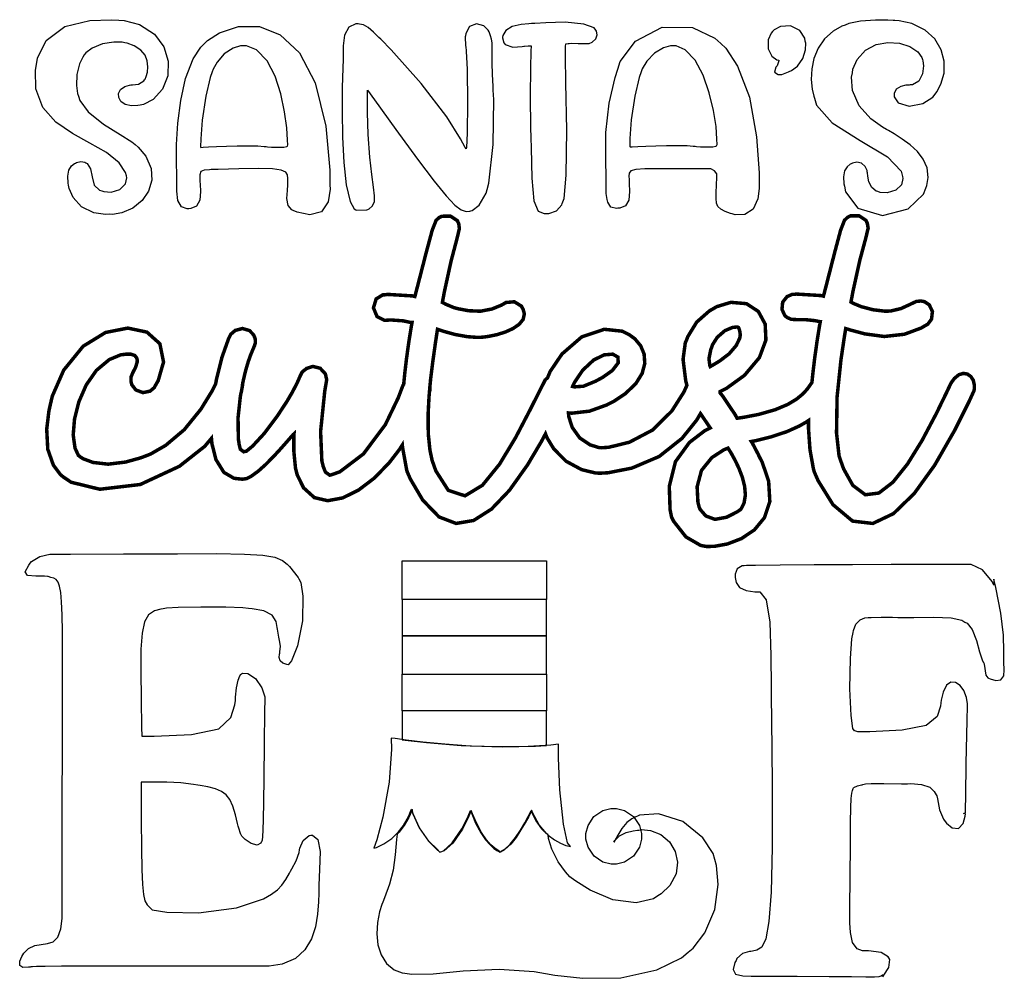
# Model space of a CAD drawing. Extents: x 2.34 to 5.28, y 0.3 to 5.14.
# Tile 1 of 2: x 2.34 to 5.28, y 0.3 to 3.17. Entities that reach past the tile are written whole.
import ezdxf

# ---------------------------------------------------------------- set-up
doc = ezdxf.new("R2010")
doc.units = 0
doc.layers.get('0').update_dxf_attribs({"linetype": 'CONTINUOUS'})

msp = doc.modelspace()

# ---------------------------------------------------------------- linework, layer by layer
at = {"color": 240}
for points in [[(2.69997, 2.9139), (2.69379, 2.91265), (2.67458, 2.91189), (2.65543, 2.91618), (2.64258, 2.92507), (2.63607, 2.93668), (2.63579, 2.94928), (2.64182, 2.96094), (2.65419, 2.96989), (2.66818, 2.97396), (2.6729, 2.97428), (2.67703, 2.97456), (2.69553, 2.97706), (2.71094, 2.98628), (2.71354, 2.9899), (2.71506, 2.99208), (2.71843, 2.9994), (2.72228, 3.01275), (2.72374, 3.02875), (2.72174, 3.04596), (2.71496, 3.06304), (2.70226, 3.07872), (2.6824, 3.09164), (2.66135, 3.09901), (2.65419, 3.10038), (2.64611, 3.10178), (2.62121, 3.10243), (2.58746, 3.09739), (2.55686, 3.08469), (2.53792, 3.0701), (2.53331, 3.06392), (2.52886, 3.05789), (2.5191, 3.03711), (2.51118, 3.00558), (2.50987, 2.97254), (2.51324, 2.94857), (2.51563, 2.94097), (2.51969, 2.92822), (2.54476, 2.89387), (2.59033, 2.85726), (2.641, 2.82628), (2.67518, 2.80474), (2.68544, 2.79617), (2.6945, 2.78868), (2.71767, 2.76112), (2.73372, 2.72499), (2.73574, 2.68967), (2.72575, 2.6569), (2.70594, 2.62853), (2.67839, 2.60639), (2.64513, 2.59224), (2.61746, 2.58757), (2.60835, 2.58783), (2.59674, 2.58735), (2.56158, 2.59261), (2.52513, 2.61003), (2.49972, 2.63797), (2.48807, 2.66499), (2.48643, 2.67432), (2.48529, 2.68099), (2.48394, 2.70133), (2.48708, 2.71978), (2.49507, 2.73221), (2.50401, 2.73921), (2.50726, 2.741), (2.50987, 2.74229), (2.52317, 2.74544), (2.53537, 2.74333), (2.53749, 2.74203), (2.54221, 2.73964), (2.55214, 2.72407), (2.55638, 2.69949), (2.5631, 2.67512), (2.57904, 2.65983), (2.58539, 2.65767), (2.59201, 2.65549), (2.61376, 2.65424), (2.63917, 2.66168), (2.65614, 2.67833), (2.66049, 2.69683), (2.6594, 2.70242), (2.6569, 2.71283), (2.63792, 2.74115), (2.59918, 2.77257), (2.55012, 2.80072), (2.49761, 2.82969), (2.44851, 2.86361), (2.40972, 2.90653), (2.38813, 2.96257), (2.38704, 3.01807), (2.39063, 3.03575), (2.39307, 3.05431), (2.41889, 3.10758), (2.47483, 3.14919), (2.55012, 3.16721), (2.61496, 3.16938), (2.63644, 3.16808), (2.65201, 3.16704), (2.69824, 3.15457), (2.74289, 3.12646), (2.77126, 3.08849), (2.78424, 3.04531), (2.78267, 3.00157), (2.76753, 2.96197), (2.73964, 2.93121), (2.71035, 2.91596), (2.69997, 2.9139)], [(3.74376, 3.13265), (3.74137, 3.13792), (3.72797, 3.15082), (3.70594, 3.15739), (3.68511, 3.14876), (3.67393, 3.12842), (3.6729, 3.12121), (3.67264, 3.11833), (3.67367, 3.09174), (3.67393, 3.08886), (3.67572, 3.07563), (3.67806, 3.021), (3.67953, 2.92225), (3.6785, 2.83051), (3.67654, 2.7876), (3.67503, 2.78369), (3.67264, 2.78711), (3.65869, 2.81299), (3.61729, 2.8789), (3.54096, 2.979), (3.45139, 3.07921), (3.41982, 3.11079), (3.4145, 3.1161), (3.39849, 3.13189), (3.38238, 3.14583), (3.36806, 3.15369), (3.35607, 3.15642), (3.35211, 3.15657), (3.34517, 3.15674), (3.32411, 3.14719), (3.31131, 3.12267), (3.30767, 3.09088), (3.30746, 3.06754), (3.30729, 3.05974), (3.30697, 3.05094), (3.3061, 3.02436), (3.30479, 2.96707), (3.30425, 2.89572), (3.30544, 2.81808), (3.30925, 2.74208), (3.31662, 2.6754), (3.3285, 2.62592), (3.3399, 2.60411), (3.34581, 2.6014), (3.34842, 2.6001), (3.3781, 2.60113), (3.38124, 2.60243), (3.38482, 2.60439), (3.39464, 2.61225), (3.40082, 2.62478), (3.40147, 2.64279), (3.39828, 2.66911), (3.39285, 2.7066), (3.38693, 2.75803), (3.38217, 2.82617), (3.38021, 2.89199), (3.38021, 2.9139), (3.38021, 2.91954), (3.37978, 2.93631), (3.37993, 2.95557), (3.38021, 2.95865), (3.40132, 2.92942), (3.46485, 2.84169), (3.53017, 2.75239), (3.57932, 2.68718), (3.61535, 2.64258), (3.64128, 2.6149), (3.66026, 2.60069), (3.67529, 2.59636), (3.68608, 2.59739), (3.68956, 2.59825), (3.69319, 2.59933), (3.71403, 2.61481), (3.73486, 2.65061), (3.73856, 2.66178), (3.74268, 2.68056), (3.75558, 2.7966), (3.75754, 2.93083), (3.75624, 2.95865), (3.75564, 2.97038), (3.75424, 3.00543), (3.75342, 3.04081), (3.75319, 3.06694), (3.7531, 3.08594), (3.75265, 3.09987), (3.75125, 3.11089), (3.74849, 3.12115), (3.74501, 3.12983), (3.74376, 3.13265)], [(3.87082, 3.15767), (3.86301, 3.15713), (3.83957, 3.15483), (3.81315, 3.14908), (3.79394, 3.13743), (3.78515, 3.1224), (3.7844, 3.11703), (3.78413, 3.1155), (3.78771, 3.10058), (3.78851, 3.09928), (3.79161, 3.09517), (3.81511, 3.08681), (3.84272, 3.08892), (3.84793, 3.08996), (3.84999, 3.09022), (3.86117, 3.09164), (3.86925, 3.09153), (3.86979, 3.09099), (3.86979, 3.09099), (3.86887, 3.07497), (3.86729, 3.02539), (3.86669, 2.93983), (3.86789, 2.84694), (3.86876, 2.81597), (3.86936, 2.78597), (3.87181, 2.69586), (3.87761, 2.62761), (3.8904, 2.597), (3.90853, 2.58996), (3.91461, 2.58996), (3.92219, 2.58996), (3.94515, 2.59842), (3.96121, 2.61572), (3.96251, 2.62011), (3.96847, 2.63525), (3.97407, 2.70464), (3.97613, 2.83903), (3.97374, 2.98068), (3.9719, 3.06028), (3.9719, 3.08681), (3.9719, 3.08936), (3.97331, 3.09685), (3.98079, 3.09825), (3.98335, 3.09825), (3.98931, 3.09879), (4.01064, 3.09831), (4.0331, 3.09776), (4.03961, 3.09825), (4.04286, 3.09847), (4.05251, 3.10243), (4.06288, 3.11182), (4.06754, 3.12435), (4.06543, 3.13514), (4.06353, 3.13786), (4.058, 3.14513), (4.02756, 3.15619), (3.97185, 3.16183), (3.91379, 3.16043), (3.88069, 3.15821), (3.87082, 3.15767)], [(4.59169, 3.13368), (4.58718, 3.12885), (4.57894, 3.10938), (4.57878, 3.08279), (4.58974, 3.06033), (4.60487, 3.04932), (4.6104, 3.04829), (4.61014, 3.0465), (4.60493, 3.03162), (4.60417, 3.03054), (4.60118, 3.02735), (4.59776, 3.01258), (4.60883, 3.00553), (4.61253, 3.00553), (4.61979, 3.00553), (4.63926, 3.01389), (4.64165, 3.01492), (4.64833, 3.01747), (4.66629, 3.0306), (4.6824, 3.05322), (4.69011, 3.07943), (4.69075, 3.09928), (4.68956, 3.10558), (4.68799, 3.11404), (4.67324, 3.13753), (4.64567, 3.15088), (4.61556, 3.14865), (4.59614, 3.13878), (4.59169, 3.13368)], [(4.95731, 3.16699), (4.95193, 3.16699), (4.93593, 3.16797), (4.89958, 3.16846), (4.85487, 3.16482), (4.8195, 3.15756), (4.80832, 3.15349), (4.79915, 3.15007), (4.77328, 3.13542), (4.74669, 3.11187), (4.7276, 3.08421), (4.71522, 3.05387), (4.70876, 3.02235), (4.70742, 2.99104), (4.71029, 2.96137), (4.71463, 2.94125), (4.71669, 2.93474), (4.72299, 2.91428), (4.77013, 2.86149), (4.85389, 2.80821), (4.9349, 2.75956), (4.97629, 2.7169), (4.98019, 2.70036), (4.98144, 2.69482), (4.97743, 2.67626), (4.96039, 2.65961), (4.93479, 2.65218), (4.91292, 2.65338), (4.90625, 2.65554), (4.90126, 2.65733), (4.88818, 2.66775), (4.87967, 2.68446), (4.87663, 2.70161), (4.87571, 2.71169), (4.875, 2.71496), (4.87429, 2.71907), (4.86893, 2.73085), (4.85801, 2.74061), (4.84364, 2.74349), (4.83083, 2.74078), (4.8271, 2.73888), (4.82368, 2.73714), (4.81446, 2.73008), (4.80647, 2.71767), (4.8036, 2.69922), (4.80512, 2.67887), (4.80626, 2.67219), (4.80925, 2.65457), (4.84694, 2.6065), (4.92031, 2.58399), (4.99756, 2.604), (5.0434, 2.64811), (5.05003, 2.66596), (5.05279, 2.67356), (5.05681, 2.69792), (5.05354, 2.72657), (5.04221, 2.75222), (5.02474, 2.77496), (5.00304, 2.79508), (4.97906, 2.81267), (4.95486, 2.8279), (4.93793, 2.83778), (4.93229, 2.84099), (4.92003, 2.84793), (4.88585, 2.8731), (4.85075, 2.91183), (4.83089, 2.95757), (4.8279, 2.99794), (4.83018, 3.01074), (4.83208, 3.02106), (4.845, 3.05051), (4.8699, 3.07818), (4.90153, 3.09489), (4.93642, 3.10167), (4.97114, 3.09956), (5.00217, 3.08963), (5.02615, 3.07286), (5.03787, 3.05647), (5.03961, 3.05035), (5.0409, 3.04622), (5.04254, 3.0319), (5.04047, 3.00726), (5.02886, 2.98519), (5.00971, 2.97478), (5.00315, 2.97428), (4.99989, 2.97407), (4.99018, 2.97342), (4.97483, 2.97017), (4.96164, 2.96143), (4.95546, 2.94857), (4.95518, 2.94413), (4.95486, 2.93842), (4.9675, 2.92046), (4.99983, 2.91092), (5.04058, 2.91878), (5.07096, 2.93832), (5.07813, 2.94721), (5.08333, 2.95372), (5.09532, 2.97635), (5.10433, 3.00971), (5.10471, 3.04497), (5.09581, 3.07981), (5.07715, 3.11176), (5.04824, 3.13857), (5.0084, 3.15776), (4.97017, 3.16624), (4.95731, 3.16699)], [(3.26768, 2.67535), (3.26818, 2.66288), (3.26258, 2.625), (3.24268, 2.59478), (3.2079, 2.58589), (3.16992, 2.59424), (3.15831, 2.59928), (3.15369, 2.60129), (3.14279, 2.61393), (3.13906, 2.63499), (3.14074, 2.65881), (3.14204, 2.67594), (3.14165, 2.68158), (3.1415, 2.68494), (3.14165, 2.6951), (3.14085, 2.70583), (3.13553, 2.71403), (3.12196, 2.71978), (3.09657, 2.72325), (3.05567, 2.72456), (2.9955, 2.72385), (2.93321, 2.72194), (2.91249, 2.72119), (2.90728, 2.72108), (2.89171, 2.72011), (2.88172, 2.71604), (2.87879, 2.70568), (2.87901, 2.69075), (2.87918, 2.68576), (2.8795, 2.67828), (2.88053, 2.65565), (2.87847, 2.62993), (2.86843, 2.61182), (2.85151, 2.60465), (2.84581, 2.60449), (2.84056, 2.60379), (2.82383, 2.60965), (2.81326, 2.6289), (2.81006, 2.65653), (2.81022, 2.67925), (2.81044, 2.68679), (2.81044, 2.69119), (2.80974, 2.70432), (2.80892, 2.74289), (2.80946, 2.79682), (2.81315, 2.8604), (2.82156, 2.92796), (2.83632, 2.99371), (2.85915, 3.05203), (2.88178, 3.08772), (2.89165, 3.09722), (2.90175, 3.10693), (2.93799, 3.13004), (2.99474, 3.14908), (3.05686, 3.14908), (3.11908, 3.12457), (3.17643, 3.07032), (3.22368, 2.98096), (3.25581, 2.85107), (3.26768, 2.71929), (3.26768, 2.67535)], [(4.55106, 2.67535), (4.55138, 2.66499), (4.54758, 2.63357), (4.53358, 2.60281), (4.50825, 2.58675), (4.4796, 2.58637), (4.47081, 2.58886), (4.4656, 2.5905), (4.45031, 2.59592), (4.43642, 2.60286), (4.42796, 2.61089), (4.42367, 2.6211), (4.42247, 2.63456), (4.42307, 2.65235), (4.42432, 2.67567), (4.42503, 2.69814), (4.42503, 2.70557), (4.42503, 2.7085), (4.41754, 2.71718), (4.40668, 2.72325), (4.4031, 2.72325), (4.3814, 2.72336), (4.3164, 2.72374), (4.25325, 2.72401), (4.20996, 2.72353), (4.18278, 2.72157), (4.16808, 2.71767), (4.16228, 2.7111), (4.16162, 2.70139), (4.16238, 2.69125), (4.16249, 2.68782), (4.16282, 2.6799), (4.16374, 2.65597), (4.16146, 2.63032), (4.15132, 2.6129), (4.13476, 2.6059), (4.12918, 2.60558), (4.12446, 2.60508), (4.10807, 2.60921), (4.09896, 2.62381), (4.09793, 2.62847), (4.09685, 2.63238), (4.09424, 2.64974), (4.09375, 2.66976), (4.09375, 2.67638), (4.09375, 2.69542), (4.0925, 2.75239), (4.09347, 2.83203), (4.1034, 2.92003), (4.12104, 2.99647), (4.12918, 3.02115), (4.13633, 3.044), (4.18143, 3.10504), (4.26129, 3.14725), (4.35194, 3.14572), (4.41928, 3.11436), (4.43647, 3.09825), (4.45139, 3.08393), (4.48643, 3.03076), (4.52225, 2.93761), (4.54383, 2.81907), (4.55106, 2.71132), (4.55106, 2.67535)], [(3.00836, 3.09099), (3.00082, 3.09099), (2.97831, 3.08436), (2.95182, 3.06689), (2.93039, 3.04221), (2.9184, 3.02132), (2.91564, 3.01389), (2.90956, 2.99615), (2.89665, 2.94092), (2.88569, 2.86925), (2.88135, 2.81338), (2.88124, 2.78971), (2.88226, 2.78788), (2.88226, 2.78788), (2.88829, 2.78831), (2.90479, 2.78922), (2.92904, 2.79047), (2.95856, 2.79167), (2.99072, 2.79249), (3.02289, 2.79269), (3.05251, 2.79194), (3.07096, 2.79075), (3.0771, 2.78993), (3.081, 2.78944), (3.09299, 2.78868), (3.11236, 2.78814), (3.12993, 2.78879), (3.13878, 2.78993), (3.14063, 2.79096), (3.14176, 2.79525), (3.14128, 2.80925), (3.13883, 2.84581), (3.13232, 2.89415), (3.12093, 2.94803), (3.10374, 3.00103), (3.07981, 3.04676), (3.04829, 3.07889), (3.01833, 3.09099), (3.00836, 3.09099)], [(4.29372, 3.09099), (4.28662, 3.09099), (4.2654, 3.08539), (4.2385, 3.06967), (4.2155, 3.04531), (4.20193, 3.02219), (4.19894, 3.01389), (4.19271, 2.99621), (4.17953, 2.94108), (4.16862, 2.86974), (4.1645, 2.81424), (4.16456, 2.79075), (4.16564, 2.7889), (4.16564, 2.7889), (4.17171, 2.78933), (4.18826, 2.79025), (4.21268, 2.7915), (4.24229, 2.79269), (4.27453, 2.79357), (4.30669, 2.79378), (4.33615, 2.79303), (4.35439, 2.79178), (4.3604, 2.79096), (4.36431, 2.79047), (4.37631, 2.78971), (4.39567, 2.78917), (4.41325, 2.78982), (4.4221, 2.79096), (4.42393, 2.79199), (4.42557, 2.7966), (4.42535, 2.81233), (4.42247, 2.84972), (4.41488, 2.89806), (4.40218, 2.95128), (4.38406, 3.00325), (4.36019, 3.04796), (4.33018, 3.07921), (4.30285, 3.09099), (4.29372, 3.09099)], [(3.39899, 0.693033), (3.40668, 0.695367), (3.42887, 0.705567), (3.4534, 0.722276), (3.47299, 0.741428), (3.48801, 0.761176), (3.49892, 0.779676), (3.50612, 0.795193), (3.51019, 0.805826), (3.51144, 0.809733), (3.51144, 0.809733), (3.51535, 0.795356), (3.53444, 0.754124), (3.56278, 0.714031), (3.58675, 0.689779), (3.5969, 0.681586), (3.5969, 0.681586), (3.60704, 0.685058), (3.63314, 0.708604), (3.66222, 0.750651), (3.68153, 0.789117), (3.68853, 0.805556), (3.68853, 0.805556), (3.69185, 0.796061), (3.70361, 0.768067), (3.71886, 0.739204), (3.73351, 0.717719), (3.74685, 0.702582), (3.75825, 0.692546), (3.76704, 0.686469), (3.77251, 0.683214), (3.77403, 0.681694), (3.77399, 0.681586), (3.77826, 0.682563), (3.79031, 0.689615), (3.80692, 0.704969), (3.82303, 0.724989), (3.83789, 0.747125), (3.85069, 0.768826), (3.86079, 0.787543), (3.8674, 0.800618), (3.86979, 0.805556), (3.86979, 0.805556), (3.8724, 0.797743), (3.88346, 0.775174), (3.90076, 0.75076), (3.92003, 0.731717), (3.93956, 0.717557), (3.95774, 0.707682), (3.97287, 0.701551), (3.98335, 0.698622), (3.98731, 0.697917), (3.98753, 0.698242), (3.9784, 0.709472), (3.96642, 0.764703), (3.95562, 0.867296), (3.95161, 0.961697), (3.95107, 0.993056), (3.95107, 1.00347), (3.92854, 1.00114), (3.86079, 0.997125), (3.77186, 0.995876), (3.68756, 0.998426), (3.61122, 1.00353), (3.54606, 1.00971), (3.4955, 1.01584), (3.46268, 1.02045), (3.45107, 1.02224), (3.45107, 1.02224), (3.45176, 0.989367), (3.44467, 0.890408), (3.42654, 0.786187), (3.40767, 0.717665), (3.39899, 0.693033), (3.39899, 0.693033)], [(4.11664, 0.811794), (4.12472, 0.811794), (4.14899, 0.805231), (4.17546, 0.787326), (4.19336, 0.760851), (4.19997, 0.7366), (4.19997, 0.728461), (4.19997, 0.720378), (4.19336, 0.696126), (4.17546, 0.66965), (4.14899, 0.651747), (4.12472, 0.645128), (4.11664, 0.645128), (4.10851, 0.645128), (4.08425, 0.651747), (4.05778, 0.66965), (4.03988, 0.696126), (4.03331, 0.720378), (4.03331, 0.728461), (4.03331, 0.7366), (4.03971, 0.760851), (4.0574, 0.787326), (4.08382, 0.805231), (4.1084, 0.811794), (4.11664, 0.811794)]]:
    msp.add_lwpolyline(points, close=True, dxfattribs=at)
at = {"color": 95, "const_width": 0.010417}
for points in [[(5.12294, 2.07844), (5.11285, 2.05692), (5.0816, 1.99268), (5.03874, 1.91178), (4.99517, 1.84136), (4.95176, 1.78706), (4.9095, 1.75456), (4.86914, 1.74946), (4.83165, 1.77746), (4.80414, 1.82667), (4.7979, 1.84407), (4.79053, 1.86529), (4.78288, 1.93375), (4.78461, 2.04243), (4.79611, 2.15246), (4.80653, 2.22282), (4.81044, 2.24621), (4.8246, 2.24181), (4.86778, 2.23025), (4.92562, 2.2225), (4.986, 2.22922), (5.03597, 2.24778), (5.05106, 2.25663), (5.05599, 2.25944), (5.06711, 2.27458), (5.06967, 2.2971), (5.06028, 2.31711), (5.04579, 2.32676), (5.04064, 2.32742), (5.03614, 2.32872), (5.02111, 2.32715), (5.0019, 2.31799), (4.97629, 2.30626), (4.94726, 2.2991), (4.9375, 2.29829), (4.926, 2.29829), (4.8915, 2.30251), (4.85639, 2.31185), (4.83393, 2.32118), (4.82607, 2.32536), (4.82607, 2.32536), (4.83192, 2.35672), (4.85254, 2.45025), (4.87017, 2.51585), (4.87744, 2.54611), (4.87506, 2.56082), (4.87294, 2.56494), (4.87082, 2.56967), (4.85026, 2.58333), (4.82443, 2.58296), (4.81976, 2.58057), (4.81603, 2.57883), (4.80669, 2.56982), (4.79503, 2.53993), (4.77669, 2.47103), (4.75211, 2.375), (4.74376, 2.34304), (4.73594, 2.34489), (4.66222, 2.34933), (4.65522, 2.34825), (4.65012, 2.34825), (4.63493, 2.34169), (4.62185, 2.32508), (4.61974, 2.30344), (4.62793, 2.28581), (4.63226, 2.28157), (4.63564, 2.27903), (4.64779, 2.27376), (4.66444, 2.27289), (4.68864, 2.273), (4.71761, 2.26997), (4.72711, 2.26807), (4.72786, 2.26785), (4.73275, 2.26704), (4.73438, 2.26704), (4.73178, 2.25256), (4.72472, 2.20882), (4.71756, 2.15756), (4.71251, 2.11546), (4.71007, 2.09244), (4.70936, 2.08475), (4.70774, 2.0829), (4.70356, 2.07676), (4.69521, 2.06511), (4.68235, 2.05089), (4.66325, 2.03515), (4.63607, 2.01899), (4.5989, 2.00347), (4.54997, 1.98958), (4.50319, 1.98058), (4.48753, 1.97846), (4.48529, 1.97846), (4.47874, 1.99056), (4.4605, 2.01731), (4.44249, 2.04438), (4.43435, 2.05431), (4.43435, 2.05761), (4.45378, 2.06749), (4.50754, 2.10633), (4.55219, 2.15935), (4.57172, 2.21203), (4.5695, 2.2596), (4.54904, 2.29736), (4.51372, 2.32058), (4.46707, 2.3246), (4.42481, 2.31174), (4.41249, 2.30453), (4.4031, 2.29932), (4.36481, 2.26563), (4.338, 2.222), (4.33436, 2.21181), (4.33068, 2.204), (4.32394, 2.15429), (4.33176, 2.09099), (4.33539, 2.07639), (4.32628, 2.05626), (4.29025, 1.99968), (4.23292, 1.94299), (4.16325, 1.90636), (4.10194, 1.89139), (4.08128, 1.88992), (4.07238, 1.89051), (4.04611, 1.89849), (4.01519, 1.919), (3.99229, 1.95107), (3.9821, 1.98318), (3.98122, 1.99408), (3.99214, 1.99333), (4.04411, 1.99935), (4.09554, 2.01785), (4.10622, 2.02328), (4.11806, 2.0294), (4.15153, 2.05181), (4.18289, 2.08192), (4.20171, 2.11242), (4.20947, 2.14214), (4.20747, 2.17003), (4.19715, 2.19482), (4.17996, 2.21539), (4.16336, 2.22765), (4.15728, 2.23058), (4.14225, 2.23828), (4.08832, 2.24403), (4.02083, 2.22119), (3.96186, 2.17019), (3.92665, 2.11822), (3.91872, 2.09928), (3.91174, 2.09272), (3.89779, 2.06538), (3.86501, 2.00054), (3.82324, 1.92051), (3.77522, 1.84099), (3.72379, 1.77767), (3.67176, 1.74631), (3.6219, 1.76253), (3.58458, 1.82086), (3.5771, 1.84201), (3.57362, 1.85172), (3.56706, 1.88206), (3.56196, 1.93164), (3.56153, 1.99056), (3.56418, 2.04172), (3.56565, 2.05871), (3.56565, 2.05951), (3.56668, 2.06125), (3.56668, 2.06179), (3.5664, 2.06831), (3.56922, 2.0975), (3.57617, 2.15256), (3.58404, 2.20785), (3.58849, 2.23736), (3.58957, 2.24408), (3.59494, 2.24229), (3.61117, 2.23703), (3.6416, 2.22862), (3.67833, 2.222), (3.70865, 2.21978), (3.71875, 2.22017), (3.72461, 2.22049), (3.74219, 2.22276), (3.76736, 2.22803), (3.79237, 2.23583), (3.81506, 2.2461), (3.8335, 2.25863), (3.8456, 2.27339), (3.84933, 2.2901), (3.84526, 2.30469), (3.84272, 2.30871), (3.84033, 2.31342), (3.81922, 2.32628), (3.794, 2.32406), (3.78961, 2.32118), (3.78082, 2.31629), (3.75271, 2.30474), (3.7181, 2.29801), (3.68246, 2.29953), (3.6525, 2.30518), (3.64268, 2.30761), (3.63693, 2.30946), (3.61481, 2.31874), (3.60417, 2.32433), (3.60417, 2.32433), (3.60992, 2.35531), (3.6301, 2.4476), (3.64751, 2.51361), (3.655, 2.54492), (3.6531, 2.55974), (3.65104, 2.56392), (3.64893, 2.56862), (3.62836, 2.58225), (3.6026, 2.58188), (3.59793, 2.57954), (3.5944, 2.57796), (3.58544, 2.56982), (3.57394, 2.54085), (3.55539, 2.4719), (3.53033, 2.37446), (3.52186, 2.34201), (3.51406, 2.34386), (3.44032, 2.34831), (3.43332, 2.34722), (3.42649, 2.34722), (3.40614, 2.3349), (3.398, 2.30806), (3.40886, 2.28179), (3.43126, 2.27078), (3.43853, 2.27115), (3.44894, 2.27197), (3.48693, 2.26926), (3.50689, 2.26492), (3.51357, 2.26492), (3.51096, 2.25049), (3.5039, 2.20688), (3.49675, 2.15549), (3.49169, 2.11247), (3.48921, 2.08778), (3.48856, 2.07954), (3.48617, 2.07617), (3.47206, 2.03901), (3.43354, 1.95899), (3.36811, 1.87153), (3.29736, 1.81793), (3.27083, 1.80871), (3.26736, 1.808), (3.2545, 1.81706), (3.24761, 1.83447), (3.24685, 1.83783), (3.24371, 1.85064), (3.23996, 1.93864), (3.25233, 2.05897), (3.25726, 2.08783), (3.25825, 2.09332), (3.25407, 2.111), (3.23876, 2.12744), (3.21685, 2.13297), (3.19824, 2.12717), (3.19374, 2.12326), (3.19103, 2.12164), (3.18408, 2.11501), (3.17839, 2.10335), (3.16911, 2.08214), (3.15435, 2.05419), (3.14899, 2.04514), (3.13992, 2.02957), (3.11019, 1.98426), (3.07096, 1.93213), (3.03657, 1.89486), (3.01818, 1.87978), (3.01247, 1.87847), (3.00993, 1.87788), (2.99983, 1.88564), (2.99604, 1.90142), (2.99582, 1.90451), (2.99397, 1.91601), (2.99306, 1.97954), (2.99994, 2.04308), (3.00206, 2.05453), (3.00282, 2.05638), (3.00646, 2.07667), (3.00624, 2.07844), (3.00814, 2.08822), (3.01486, 2.11729), (3.02333, 2.14665), (3.03108, 2.16829), (3.0376, 2.18397), (3.04243, 2.19547), (3.04503, 2.20449), (3.04497, 2.21283), (3.04269, 2.22), (3.04167, 2.22222), (3.03965, 2.22738), (3.02718, 2.24029), (3.00635, 2.24631), (2.98497, 2.24083), (2.97136, 2.22922), (2.96875, 2.22428), (2.96431, 2.21468), (2.94467, 2.1595), (2.92865, 2.09489), (2.92606, 2.08057), (2.91629, 2.06104), (2.88183, 2.00499), (2.83214, 1.94385), (2.77675, 1.89719), (2.73156, 1.87115), (2.7156, 1.8649), (2.70117, 1.85954), (2.65657, 1.84717), (2.60454, 1.84088), (2.55931, 1.84603), (2.52951, 1.85726), (2.52083, 1.86285), (2.5154, 1.86751), (2.50553, 1.88883), (2.50006, 1.92833), (2.50407, 1.97624), (2.51719, 2.02772), (2.53907, 2.07775), (2.56944, 2.12125), (2.60792, 2.15343), (2.64231, 2.16775), (2.65419, 2.16911), (2.65881, 2.16976), (2.67307, 2.1696), (2.68425, 2.16558), (2.68978, 2.15869), (2.69146, 2.15246), (2.69168, 2.15033), (2.69119, 2.14518), (2.68653, 2.12999), (2.67887, 2.11546), (2.67318, 2.10172), (2.67285, 2.08794), (2.67393, 2.08365), (2.67551, 2.0779), (2.68761, 2.06261), (2.70856, 2.05479), (2.72987, 2.05908), (2.74268, 2.06976), (2.74479, 2.07433), (2.75429, 2.0905), (2.77029, 2.14626), (2.75922, 2.2009), (2.72054, 2.23557), (2.66336, 2.24761), (2.59679, 2.23449), (2.52989, 2.19342), (2.47168, 2.12185), (2.43756, 2.04417), (2.43126, 2.01704), (2.42736, 1.99935), (2.42085, 1.94515), (2.42404, 1.88553), (2.44075, 1.83806), (2.46192, 1.80963), (2.47081, 1.8024), (2.49365, 1.78694), (2.57954, 1.7659), (2.70074, 1.78017), (2.81765, 1.83453), (2.89328, 1.8941), (2.91351, 1.91808), (2.91493, 1.90207), (2.92692, 1.85471), (2.95074, 1.81625), (2.98118, 1.79856), (3.00651, 1.7959), (3.0146, 1.79719), (3.01915, 1.79801), (3.03222, 1.80458), (3.053, 1.81956), (3.07547, 1.83968), (3.09804, 1.86247), (3.11931, 1.88553), (3.13775, 1.90636), (3.15196, 1.92258), (3.15815, 1.92953), (3.16043, 1.93158), (3.15989, 1.92535), (3.16, 1.87847), (3.16482, 1.82954), (3.16667, 1.82221), (3.17008, 1.80871), (3.18892, 1.77029), (3.22125, 1.74094), (3.26112, 1.73167), (3.30599, 1.73996), (3.35325, 1.76329), (3.40044, 1.7991), (3.44499, 1.84494), (3.47547, 1.88439), (3.48438, 1.89828), (3.48514, 1.89046), (3.4974, 1.82351), (3.49897, 1.81803), (3.50857, 1.79611), (3.54531, 1.73367), (3.59418, 1.68317), (3.64507, 1.66374), (3.69749, 1.67253), (3.75097, 1.70654), (3.80496, 1.76303), (3.85894, 1.83897), (3.89996, 1.90799), (3.91249, 1.93158), (3.9171, 1.91971), (3.93744, 1.88644), (3.9739, 1.84972), (4.02056, 1.82454), (4.06207, 1.81446), (4.07607, 1.81392), (4.09988, 1.81521), (4.17096, 1.82915), (4.25261, 1.86393), (4.32096, 1.91818), (4.36453, 1.97228), (4.37603, 1.99203), (4.37782, 1.98942), (4.40207, 1.95378), (4.40522, 1.94933), (4.38851, 1.94065), (4.34289, 1.90576), (4.30126, 1.84842), (4.28271, 1.77485), (4.2851, 1.70514), (4.28961, 1.68261), (4.29585, 1.67014), (4.33251, 1.62343), (4.37651, 1.59804), (4.38644, 1.59619), (4.39393, 1.59478), (4.41737, 1.59521), (4.45654, 1.60232), (4.49826, 1.61833), (4.53711, 1.64426), (4.56733, 1.68093), (4.58344, 1.72939), (4.57986, 1.79036), (4.56033, 1.84744), (4.55106, 1.8649), (4.54975, 1.86833), (4.53071, 1.90479), (4.5281, 1.90869), (4.54297, 1.91151), (4.58713, 1.92242), (4.63422, 1.93799), (4.6709, 1.95458), (4.69222, 1.96664), (4.69894, 1.97119), (4.69894, 1.94949), (4.7035, 1.88433), (4.71382, 1.82667), (4.71669, 1.817), (4.72781, 1.79156), (4.77229, 1.71989), (4.83089, 1.67068), (4.8915, 1.66368), (4.95324, 1.69308), (5.01525, 1.75315), (5.07656, 1.83811), (5.13633, 1.94228), (5.18018, 2.03006), (5.19374, 2.05974), (5.19472, 2.06386), (5.19526, 2.07682), (5.19189, 2.09153), (5.18457, 2.10292), (5.17432, 2.11014), (5.16206, 2.11219), (5.14876, 2.10824), (5.13542, 2.09728), (5.12543, 2.08344), (5.12294, 2.07844)], [(4.4094, 2.18994), (4.41206, 2.19797), (4.42617, 2.22006), (4.44906, 2.23996), (4.47222, 2.24972), (4.48589, 2.25092), (4.48958, 2.24929), (4.49007, 2.24881), (4.49333, 2.23969), (4.49501, 2.22749), (4.49479, 2.22538), (4.49349, 2.21772), (4.48313, 2.19581), (4.46169, 2.17079), (4.4344, 2.14996), (4.41265, 2.13672), (4.40522, 2.13265), (4.40392, 2.13607), (4.40142, 2.15625), (4.40679, 2.18321), (4.4094, 2.18994)], [(4.07189, 2.09407), (4.0625, 2.08886), (4.02615, 2.07389), (3.99869, 2.07194), (3.99376, 2.07324), (3.99978, 2.0861), (4.02387, 2.12175), (4.05675, 2.1524), (4.08811, 2.16758), (4.11367, 2.16965), (4.12907, 2.16097), (4.1301, 2.14387), (4.11247, 2.12082), (4.08257, 2.09967), (4.07189, 2.09407)], [(4.49479, 1.70454), (4.48514, 1.69797), (4.45361, 1.68212), (4.41928, 1.67589), (4.39193, 1.68608), (4.37528, 1.70546), (4.37185, 1.71283), (4.36838, 1.72749), (4.366, 1.77333), (4.37912, 1.82237), (4.41021, 1.86068), (4.44558, 1.88363), (4.45833, 1.88889), (4.46089, 1.88504), (4.46821, 1.8731), (4.47965, 1.85232), (4.49115, 1.82813), (4.50114, 1.80181), (4.50803, 1.7749), (4.51031, 1.74875), (4.5064, 1.72483), (4.49858, 1.70882), (4.49479, 1.70454)]]:
    msp.add_lwpolyline(points, close=True, dxfattribs=at)
at = {"color": 95}
for points in [[(5.12294, 2.07844), (5.11285, 2.05692), (5.0816, 1.99268), (5.03874, 1.91178), (4.99517, 1.84136), (4.95176, 1.78706), (4.9095, 1.75456), (4.86914, 1.74946), (4.83165, 1.77746), (4.80414, 1.82667), (4.7979, 1.84407), (4.79053, 1.86529), (4.78288, 1.93375), (4.78461, 2.04243), (4.79611, 2.15246), (4.80653, 2.22282), (4.81044, 2.24621), (4.8246, 2.24181), (4.86778, 2.23025), (4.92562, 2.2225), (4.986, 2.22922), (5.03597, 2.24778), (5.05106, 2.25663), (5.05599, 2.25944), (5.06711, 2.27458), (5.06967, 2.2971), (5.06028, 2.31711), (5.04579, 2.32676), (5.04064, 2.32742), (5.03614, 2.32872), (5.02111, 2.32715), (5.0019, 2.31799), (4.97629, 2.30626), (4.94726, 2.2991), (4.9375, 2.29829), (4.926, 2.29829), (4.8915, 2.30251), (4.85639, 2.31185), (4.83393, 2.32118), (4.82607, 2.32536), (4.82607, 2.32536), (4.83192, 2.35672), (4.85254, 2.45025), (4.87017, 2.51585), (4.87744, 2.54611), (4.87506, 2.56082), (4.87294, 2.56494), (4.87082, 2.56967), (4.85026, 2.58333), (4.82443, 2.58296), (4.81976, 2.58057), (4.81603, 2.57883), (4.80669, 2.56982), (4.79503, 2.53993), (4.77669, 2.47103), (4.75211, 2.375), (4.74376, 2.34304), (4.73594, 2.34489), (4.66222, 2.34933), (4.65522, 2.34825), (4.65012, 2.34825), (4.63493, 2.34169), (4.62185, 2.32508), (4.61974, 2.30344), (4.62793, 2.28581), (4.63226, 2.28157), (4.63564, 2.27903), (4.64779, 2.27376), (4.66444, 2.27289), (4.68864, 2.273), (4.71761, 2.26997), (4.72711, 2.26807), (4.72786, 2.26785), (4.73275, 2.26704), (4.73438, 2.26704), (4.73178, 2.25256), (4.72472, 2.20882), (4.71756, 2.15756), (4.71251, 2.11546), (4.71007, 2.09244), (4.70936, 2.08475), (4.70774, 2.0829), (4.70356, 2.07676), (4.69521, 2.06511), (4.68235, 2.05089), (4.66325, 2.03515), (4.63607, 2.01899), (4.5989, 2.00347), (4.54997, 1.98958), (4.50319, 1.98058), (4.48753, 1.97846), (4.48529, 1.97846), (4.47874, 1.99056), (4.4605, 2.01731), (4.44249, 2.04438), (4.43435, 2.05431), (4.43435, 2.05761), (4.45378, 2.06749), (4.50754, 2.10633), (4.55219, 2.15935), (4.57172, 2.21203), (4.5695, 2.2596), (4.54904, 2.29736), (4.51372, 2.32058), (4.46707, 2.3246), (4.42481, 2.31174), (4.41249, 2.30453), (4.4031, 2.29932), (4.36481, 2.26563), (4.338, 2.222), (4.33436, 2.21181), (4.33068, 2.204), (4.32394, 2.15429), (4.33176, 2.09099), (4.33539, 2.07639), (4.32628, 2.05626), (4.29025, 1.99968), (4.23292, 1.94299), (4.16325, 1.90636), (4.10194, 1.89139), (4.08128, 1.88992), (4.07238, 1.89051), (4.04611, 1.89849), (4.01519, 1.919), (3.99229, 1.95107), (3.9821, 1.98318), (3.98122, 1.99408), (3.99214, 1.99333), (4.04411, 1.99935), (4.09554, 2.01785), (4.10622, 2.02328), (4.11806, 2.0294), (4.15153, 2.05181), (4.18289, 2.08192), (4.20171, 2.11242), (4.20947, 2.14214), (4.20747, 2.17003), (4.19715, 2.19482), (4.17996, 2.21539), (4.16336, 2.22765), (4.15728, 2.23058), (4.14225, 2.23828), (4.08832, 2.24403), (4.02083, 2.22119), (3.96186, 2.17019), (3.92665, 2.11822), (3.91872, 2.09928), (3.91174, 2.09272), (3.89779, 2.06538), (3.86501, 2.00054), (3.82324, 1.92051), (3.77522, 1.84099), (3.72379, 1.77767), (3.67176, 1.74631), (3.6219, 1.76253), (3.58458, 1.82086), (3.5771, 1.84201), (3.57362, 1.85172), (3.56706, 1.88206), (3.56196, 1.93164), (3.56153, 1.99056), (3.56418, 2.04172), (3.56565, 2.05871), (3.56565, 2.05951), (3.56668, 2.06125), (3.56668, 2.06179), (3.5664, 2.06831), (3.56922, 2.0975), (3.57617, 2.15256), (3.58404, 2.20785), (3.58849, 2.23736), (3.58957, 2.24408), (3.59494, 2.24229), (3.61117, 2.23703), (3.6416, 2.22862), (3.67833, 2.222), (3.70865, 2.21978), (3.71875, 2.22017), (3.72461, 2.22049), (3.74219, 2.22276), (3.76736, 2.22803), (3.79237, 2.23583), (3.81506, 2.2461), (3.8335, 2.25863), (3.8456, 2.27339), (3.84933, 2.2901), (3.84526, 2.30469), (3.84272, 2.30871), (3.84033, 2.31342), (3.81922, 2.32628), (3.794, 2.32406), (3.78961, 2.32118), (3.78082, 2.31629), (3.75271, 2.30474), (3.7181, 2.29801), (3.68246, 2.29953), (3.6525, 2.30518), (3.64268, 2.30761), (3.63693, 2.30946), (3.61481, 2.31874), (3.60417, 2.32433), (3.60417, 2.32433), (3.60992, 2.35531), (3.6301, 2.4476), (3.64751, 2.51361), (3.655, 2.54492), (3.6531, 2.55974), (3.65104, 2.56392), (3.64893, 2.56862), (3.62836, 2.58225), (3.6026, 2.58188), (3.59793, 2.57954), (3.5944, 2.57796), (3.58544, 2.56982), (3.57394, 2.54085), (3.55539, 2.4719), (3.53033, 2.37446), (3.52186, 2.34201), (3.51406, 2.34386), (3.44032, 2.34831), (3.43332, 2.34722), (3.42649, 2.34722), (3.40614, 2.3349), (3.398, 2.30806), (3.40886, 2.28179), (3.43126, 2.27078), (3.43853, 2.27115), (3.44894, 2.27197), (3.48693, 2.26926), (3.50689, 2.26492), (3.51357, 2.26492), (3.51096, 2.25049), (3.5039, 2.20688), (3.49675, 2.15549), (3.49169, 2.11247), (3.48921, 2.08778), (3.48856, 2.07954), (3.48617, 2.07617), (3.47206, 2.03901), (3.43354, 1.95899), (3.36811, 1.87153), (3.29736, 1.81793), (3.27083, 1.80871), (3.26736, 1.808), (3.2545, 1.81706), (3.24761, 1.83447), (3.24685, 1.83783), (3.24371, 1.85064), (3.23996, 1.93864), (3.25233, 2.05897), (3.25726, 2.08783), (3.25825, 2.09332), (3.25407, 2.111), (3.23876, 2.12744), (3.21685, 2.13297), (3.19824, 2.12717), (3.19374, 2.12326), (3.19103, 2.12164), (3.18408, 2.11501), (3.17839, 2.10335), (3.16911, 2.08214), (3.15435, 2.05419), (3.14899, 2.04514), (3.13992, 2.02957), (3.11019, 1.98426), (3.07096, 1.93213), (3.03657, 1.89486), (3.01818, 1.87978), (3.01247, 1.87847), (3.00993, 1.87788), (2.99983, 1.88564), (2.99604, 1.90142), (2.99582, 1.90451), (2.99397, 1.91601), (2.99306, 1.97954), (2.99994, 2.04308), (3.00206, 2.05453), (3.00282, 2.05638), (3.00646, 2.07667), (3.00624, 2.07844), (3.00814, 2.08822), (3.01486, 2.11729), (3.02333, 2.14665), (3.03108, 2.16829), (3.0376, 2.18397), (3.04243, 2.19547), (3.04503, 2.20449), (3.04497, 2.21283), (3.04269, 2.22), (3.04167, 2.22222), (3.03965, 2.22738), (3.02718, 2.24029), (3.00635, 2.24631), (2.98497, 2.24083), (2.97136, 2.22922), (2.96875, 2.22428), (2.96431, 2.21468), (2.94467, 2.1595), (2.92865, 2.09489), (2.92606, 2.08057), (2.91629, 2.06104), (2.88183, 2.00499), (2.83214, 1.94385), (2.77675, 1.89719), (2.73156, 1.87115), (2.7156, 1.8649), (2.70117, 1.85954), (2.65657, 1.84717), (2.60454, 1.84088), (2.55931, 1.84603), (2.52951, 1.85726), (2.52083, 1.86285), (2.5154, 1.86751), (2.50553, 1.88883), (2.50006, 1.92833), (2.50407, 1.97624), (2.51719, 2.02772), (2.53907, 2.07775), (2.56944, 2.12125), (2.60792, 2.15343), (2.64231, 2.16775), (2.65419, 2.16911), (2.65881, 2.16976), (2.67307, 2.1696), (2.68425, 2.16558), (2.68978, 2.15869), (2.69146, 2.15246), (2.69168, 2.15033), (2.69119, 2.14518), (2.68653, 2.12999), (2.67887, 2.11546), (2.67318, 2.10172), (2.67285, 2.08794), (2.67393, 2.08365), (2.67551, 2.0779), (2.68761, 2.06261), (2.70856, 2.05479), (2.72987, 2.05908), (2.74268, 2.06976), (2.74479, 2.07433), (2.75429, 2.0905), (2.77029, 2.14626), (2.75922, 2.2009), (2.72054, 2.23557), (2.66336, 2.24761), (2.59679, 2.23449), (2.52989, 2.19342), (2.47168, 2.12185), (2.43756, 2.04417), (2.43126, 2.01704), (2.42736, 1.99935), (2.42085, 1.94515), (2.42404, 1.88553), (2.44075, 1.83806), (2.46192, 1.80963), (2.47081, 1.8024), (2.49365, 1.78694), (2.57954, 1.7659), (2.70074, 1.78017), (2.81765, 1.83453), (2.89328, 1.8941), (2.91351, 1.91808), (2.91493, 1.90207), (2.92692, 1.85471), (2.95074, 1.81625), (2.98118, 1.79856), (3.00651, 1.7959), (3.0146, 1.79719), (3.01915, 1.79801), (3.03222, 1.80458), (3.053, 1.81956), (3.07547, 1.83968), (3.09804, 1.86247), (3.11931, 1.88553), (3.13775, 1.90636), (3.15196, 1.92258), (3.15815, 1.92953), (3.16043, 1.93158), (3.15989, 1.92535), (3.16, 1.87847), (3.16482, 1.82954), (3.16667, 1.82221), (3.17008, 1.80871), (3.18892, 1.77029), (3.22125, 1.74094), (3.26112, 1.73167), (3.30599, 1.73996), (3.35325, 1.76329), (3.40044, 1.7991), (3.44499, 1.84494), (3.47547, 1.88439), (3.48438, 1.89828), (3.48514, 1.89046), (3.4974, 1.82351), (3.49897, 1.81803), (3.50857, 1.79611), (3.54531, 1.73367), (3.59418, 1.68317), (3.64507, 1.66374), (3.69749, 1.67253), (3.75097, 1.70654), (3.80496, 1.76303), (3.85894, 1.83897), (3.89996, 1.90799), (3.91249, 1.93158), (3.9171, 1.91971), (3.93744, 1.88644), (3.9739, 1.84972), (4.02056, 1.82454), (4.06207, 1.81446), (4.07607, 1.81392), (4.09988, 1.81521), (4.17096, 1.82915), (4.25261, 1.86393), (4.32096, 1.91818), (4.36453, 1.97228), (4.37603, 1.99203), (4.37782, 1.98942), (4.40207, 1.95378), (4.40522, 1.94933), (4.38851, 1.94065), (4.34289, 1.90576), (4.30126, 1.84842), (4.28271, 1.77485), (4.2851, 1.70514), (4.28961, 1.68261), (4.29585, 1.67014), (4.33251, 1.62343), (4.37651, 1.59804), (4.38644, 1.59619), (4.39393, 1.59478), (4.41737, 1.59521), (4.45654, 1.60232), (4.49826, 1.61833), (4.53711, 1.64426), (4.56733, 1.68093), (4.58344, 1.72939), (4.57986, 1.79036), (4.56033, 1.84744), (4.55106, 1.8649), (4.54975, 1.86833), (4.53071, 1.90479), (4.5281, 1.90869), (4.54297, 1.91151), (4.58713, 1.92242), (4.63422, 1.93799), (4.6709, 1.95458), (4.69222, 1.96664), (4.69894, 1.97119), (4.69894, 1.94949), (4.7035, 1.88433), (4.71382, 1.82667), (4.71669, 1.817), (4.72781, 1.79156), (4.77229, 1.71989), (4.83089, 1.67068), (4.8915, 1.66368), (4.95324, 1.69308), (5.01525, 1.75315), (5.07656, 1.83811), (5.13633, 1.94228), (5.18018, 2.03006), (5.19374, 2.05974), (5.19472, 2.06386), (5.19526, 2.07682), (5.19189, 2.09153), (5.18457, 2.10292), (5.17432, 2.11014), (5.16206, 2.11219), (5.14876, 2.10824), (5.13542, 2.09728), (5.12543, 2.08344), (5.12294, 2.07844)], [(4.4094, 2.18994), (4.41206, 2.19797), (4.42617, 2.22006), (4.44906, 2.23996), (4.47222, 2.24972), (4.48589, 2.25092), (4.48958, 2.24929), (4.49007, 2.24881), (4.49333, 2.23969), (4.49501, 2.22749), (4.49479, 2.22538), (4.49349, 2.21772), (4.48313, 2.19581), (4.46169, 2.17079), (4.4344, 2.14996), (4.41265, 2.13672), (4.40522, 2.13265), (4.40392, 2.13607), (4.40142, 2.15625), (4.40679, 2.18321), (4.4094, 2.18994)], [(4.07189, 2.09407), (4.0625, 2.08886), (4.02615, 2.07389), (3.99869, 2.07194), (3.99376, 2.07324), (3.99978, 2.0861), (4.02387, 2.12175), (4.05675, 2.1524), (4.08811, 2.16758), (4.11367, 2.16965), (4.12907, 2.16097), (4.1301, 2.14387), (4.11247, 2.12082), (4.08257, 2.09967), (4.07189, 2.09407)], [(4.49479, 1.70454), (4.48514, 1.69797), (4.45361, 1.68212), (4.41928, 1.67589), (4.39193, 1.68608), (4.37528, 1.70546), (4.37185, 1.71283), (4.36838, 1.72749), (4.366, 1.77333), (4.37912, 1.82237), (4.41021, 1.86068), (4.44558, 1.88363), (4.45833, 1.88889), (4.46089, 1.88504), (4.46821, 1.8731), (4.47965, 1.85232), (4.49115, 1.82813), (4.50114, 1.80181), (4.50803, 1.7749), (4.51031, 1.74875), (4.5064, 1.72483), (4.49858, 1.70882), (4.49479, 1.70454)], [(3.49164, 0.319119), (3.51253, 0.316297), (3.57661, 0.317654), (3.6665, 0.326824), (3.77419, 0.331868), (3.87836, 0.32411), (3.91249, 0.318033), (3.94006, 0.313043), (4.02403, 0.304144), (4.13775, 0.305826), (4.24561, 0.329807), (4.31907, 0.365776), (4.33957, 0.38265), (4.35385, 0.39464), (4.38883, 0.439996), (4.419, 0.509494), (4.42919, 0.584799), (4.42393, 0.641764), (4.41872, 0.659722), (4.41363, 0.676975), (4.38271, 0.723958), (4.32286, 0.772515), (4.25054, 0.795682), (4.19331, 0.791287), (4.17708, 0.783692), (4.17122, 0.780979), (4.15533, 0.769368), (4.14057, 0.751953), (4.12901, 0.73215), (4.11996, 0.715983), (4.11664, 0.710775), (4.1199, 0.716146), (4.1339, 0.729656), (4.15414, 0.739963), (4.17437, 0.744792), (4.18733, 0.746582), (4.19168, 0.747233), (4.20008, 0.748535), (4.22646, 0.746203), (4.2576, 0.733615), (4.28293, 0.711968), (4.30035, 0.683594), (4.30778, 0.650825), (4.30311, 0.616157), (4.28418, 0.581868), (4.25868, 0.556803), (4.24897, 0.550347), (4.23525, 0.541342), (4.18408, 0.529676), (4.11376, 0.538792), (4.04617, 0.567219), (4.00282, 0.594075), (3.98958, 0.604492), (3.98514, 0.60791), (3.97222, 0.622071), (3.9509, 0.651801), (3.93169, 0.689942), (3.92199, 0.721843), (3.92085, 0.732639), (3.91585, 0.736817), (3.89324, 0.762858), (3.87472, 0.797254), (3.87185, 0.805556), (3.87115, 0.805556), (3.86914, 0.800672), (3.86231, 0.787651), (3.85206, 0.769097), (3.83914, 0.747504), (3.82438, 0.725424), (3.80843, 0.705404), (3.79204, 0.689942), (3.78028, 0.682671), (3.77604, 0.681586), (3.7761, 0.68164), (3.77485, 0.683268), (3.76958, 0.686632), (3.76079, 0.692817), (3.74935, 0.702963), (3.73583, 0.718207), (3.72108, 0.739637), (3.70578, 0.768392), (3.69396, 0.796115), (3.69065, 0.805556), (3.69065, 0.805556), (3.6836, 0.788683), (3.66433, 0.750271), (3.63525, 0.708442), (3.6091, 0.685058), (3.59896, 0.681586), (3.59625, 0.681586), (3.58822, 0.689779), (3.56407, 0.714031), (3.53597, 0.754124), (3.51725, 0.795356), (3.51357, 0.809733), (3.51357, 0.809733), (3.51139, 0.802735), (3.50401, 0.784776), (3.49024, 0.760525), (3.47472, 0.740506), (3.46875, 0.7347), (3.46729, 0.719347), (3.46294, 0.673122), (3.45676, 0.627713), (3.44586, 0.585015), (3.43138, 0.54476), (3.42606, 0.531575), (3.42296, 0.524685), (3.41596, 0.502983), (3.40978, 0.470865), (3.40804, 0.437283), (3.41157, 0.404297), (3.42096, 0.373915), (3.43701, 0.348253), (3.46029, 0.329318), (3.48361, 0.320258), (3.49164, 0.319119)]]:
    msp.add_lwpolyline(points, close=True, dxfattribs=at)
at = {"color": 0}
for points in [[(3.23438, 0.567003), (3.23426, 0.558539), (3.23361, 0.53304), (3.23096, 0.495985), (3.22456, 0.458117), (3.21263, 0.421875), (3.19325, 0.389594), (3.16476, 0.363607), (3.12522, 0.3463), (3.08599, 0.339953), (3.07292, 0.339953), (3.01492, 0.339953), (2.8411, 0.340007), (2.66851, 0.340115), (2.54611, 0.340115), (2.46496, 0.340115), (2.41596, 0.339899), (2.39014, 0.339518), (2.37842, 0.338867), (2.37349, 0.338108), (2.37185, 0.337836), (2.36643, 0.336968), (2.34983, 0.336806), (2.34006, 0.342828), (2.3405, 0.355469), (2.34651, 0.369792), (2.34896, 0.374294), (2.35221, 0.379557), (2.36594, 0.393013), (2.38493, 0.401964), (2.40451, 0.40549), (2.42344, 0.407932), (2.44038, 0.413574), (2.4541, 0.426758), (2.46332, 0.451824), (2.46669, 0.482747), (2.46669, 0.493056), (2.46669, 0.539714), (2.46679, 0.679525), (2.46724, 0.841146), (2.46772, 0.979764), (2.46815, 1.09717), (2.46847, 1.1952), (2.46847, 1.27561), (2.46804, 1.34017), (2.46707, 1.39074), (2.46533, 1.4291), (2.46283, 1.45697), (2.45936, 1.47618), (2.45481, 1.48861), (2.449, 1.49593), (2.44185, 1.5), (2.43317, 1.50261), (2.4254, 1.50472), (2.4229, 1.50553), (2.41417, 1.50608), (2.38797, 1.50618), (2.36376, 1.50819), (2.35639, 1.51878), (2.36714, 1.53922), (2.37185, 1.54514), (2.37576, 1.54958), (2.40061, 1.56532), (2.42979, 1.57221), (2.43956, 1.57221), (2.49235, 1.57221), (2.65082, 1.57264), (2.81164, 1.57329), (2.92958, 1.57346), (3.01238, 1.57221), (3.06749, 1.5689), (3.10271, 1.56256), (3.12554, 1.55251), (3.13949, 1.54189), (3.14378, 1.53787), (3.14714, 1.535), (3.17318, 1.50217), (3.17503, 1.49826), (3.18087, 1.48676), (3.18664, 1.44607), (3.18539, 1.37277), (3.17085, 1.29791), (3.15261, 1.25277), (3.14268, 1.24099), (3.13872, 1.24197), (3.12717, 1.24609), (3.11888, 1.25282), (3.11615, 1.26253), (3.11708, 1.273), (3.11774, 1.27637), (3.11843, 1.28109), (3.11963, 1.29541), (3.11849, 1.3087), (3.11535, 1.32357), (3.11219, 1.34131), (3.11143, 1.34722), (3.11051, 1.35314), (3.10667, 1.37066), (3.09543, 1.38906), (3.07026, 1.40218), (3.0356, 1.40886), (3.02399, 1.40972), (3.00706, 1.41108), (2.95622, 1.41308), (2.88146, 1.4139), (2.81418, 1.41238), (2.77865, 1.41026), (2.76878, 1.40869), (2.76238, 1.40787), (2.74365, 1.40267), (2.72553, 1.39046), (2.71338, 1.36919), (2.70611, 1.33605), (2.70264, 1.28819), (2.70204, 1.22266), (2.70324, 1.13672), (2.70475, 1.0548), (2.70518, 1.02745), (2.74235, 1.02745), (2.854, 1.03266), (2.93554, 1.05024), (2.97194, 1.08328), (2.9834, 1.12169), (2.9854, 1.13471), (2.98583, 1.14404), (2.98861, 1.17188), (2.99306, 1.19504), (2.99815, 1.20784), (3.00163, 1.21267), (3.00315, 1.21387), (3.00629, 1.2162), (3.02192, 1.2149), (3.04503, 1.19998), (3.06461, 1.1728), (3.07292, 1.14583), (3.07292, 1.13683), (3.07249, 1.10368), (3.07124, 1.00407), (3.0701, 0.903429), (3.06922, 0.830186), (3.06847, 0.779676), (3.0676, 0.747179), (3.06646, 0.728028), (3.06478, 0.717449), (3.06315, 0.712403), (3.0625, 0.710775), (3.06114, 0.707954), (3.05024, 0.702528), (3.03267, 0.706922), (3.01486, 0.718696), (3.00456, 0.728733), (3.00206, 0.732639), (3.00103, 0.734213), (2.99397, 0.756076), (2.99376, 0.758681), (2.99181, 0.767199), (2.98551, 0.792643), (2.97749, 0.818793), (2.96847, 0.838379), (2.95751, 0.852593), (2.94353, 0.862793), (2.92546, 0.870226), (2.90229, 0.876085), (2.88026, 0.880317), (2.87294, 0.881619), (2.86035, 0.883897), (2.82232, 0.888618), (2.78017, 0.890842), (2.74192, 0.890571), (2.71278, 0.889919), (2.70313, 0.889919), (2.70329, 0.861871), (2.70372, 0.777615), (2.70437, 0.691894), (2.70546, 0.628851), (2.70725, 0.584472), (2.71024, 0.55485), (2.71479, 0.536025), (2.72131, 0.524035), (2.72781, 0.517036), (2.73019, 0.514919), (2.73589, 0.509224), (2.77968, 0.501357), (2.87511, 0.499349), (2.98872, 0.515246), (3.06928, 0.541287), (3.09272, 0.555556), (3.09744, 0.558485), (3.111, 0.56836), (3.12446, 0.58214), (3.13633, 0.599826), (3.14665, 0.618164), (3.15001, 0.624294), (3.15392, 0.631347), (3.16704, 0.655707), (3.17551, 0.680556), (3.17708, 0.687825), (3.17811, 0.692817), (3.18787, 0.716362), (3.20546, 0.731119), (3.21039, 0.731608), (3.2155, 0.731987), (3.23182, 0.719401), (3.23839, 0.682943), (3.23687, 0.629665), (3.23454, 0.582682), (3.23438, 0.567003)], [(3.48438, 1.5524), (3.91564, 1.5524), (3.91564, 1.43679), (3.48438, 1.43679), (3.48438, 1.5524)], [(5.2844, 1.23161), (5.28369, 1.24403), (5.28342, 1.28136), (5.28239, 1.33008), (5.27453, 1.396), (5.25922, 1.47211), (5.25315, 1.49724), (5.25315, 1.47949), (5.24869, 1.48969), (5.21978, 1.5255), (5.18539, 1.54096), (5.17393, 1.54096), (5.16314, 1.54096), (5.13081, 1.54096), (5.05067, 1.5409), (4.94629, 1.54075), (4.83029, 1.54047), (4.71556, 1.53999), (4.61481, 1.53922), (4.54075, 1.53819), (4.51324, 1.53787), (4.50624, 1.53678), (4.50624, 1.53678), (4.50543, 1.53678), (4.50521, 1.53678), (4.50038, 1.53678), (4.48606, 1.52838), (4.48019, 1.5121), (4.48019, 1.50662), (4.48019, 1.50174), (4.48281, 1.48703), (4.49278, 1.47228), (4.51313, 1.463), (4.53842, 1.45975), (4.54688, 1.45975), (4.55328, 1.45975), (4.57254, 1.4356), (4.58356, 1.36898), (4.58643, 1.26861), (4.58697, 1.17448), (4.58751, 1.14307), (4.58849, 1.07888), (4.5905, 0.886285), (4.59033, 0.69591), (4.58703, 0.561849), (4.58074, 0.474067), (4.57146, 0.422526), (4.55935, 0.39719), (4.54454, 0.387913), (4.53142, 0.385525), (4.52707, 0.384711), (4.52289, 0.383951), (4.5019, 0.377875), (4.48465, 0.362847), (4.48232, 0.357639), (4.47922, 0.351238), (4.47374, 0.330132), (4.48122, 0.316243), (4.50276, 0.311361), (4.528, 0.310764), (4.53646, 0.310764), (4.56874, 0.310764), (4.66564, 0.310493), (4.76085, 0.309842), (4.82747, 0.309082), (4.87093, 0.308594), (4.89671, 0.308594), (4.9101, 0.309462), (4.91672, 0.311524), (4.92057, 0.314074), (4.92188, 0.314942), (4.92188, 0.308703), (4.92469, 0.313151), (4.93892, 0.336806), (4.94217, 0.360514), (4.93956, 0.364908), (4.93744, 0.368599), (4.91601, 0.380806), (4.87896, 0.385742), (4.86664, 0.385742), (4.86106, 0.385742), (4.8444, 0.392524), (4.83111, 0.411567), (4.8246, 0.441135), (4.82292, 0.469943), (4.82292, 0.479492), (4.82314, 0.51161), (4.82383, 0.607964), (4.82454, 0.703071), (4.82508, 0.770236), (4.82574, 0.814725), (4.82671, 0.841906), (4.82818, 0.857206), (4.83029, 0.865886), (4.83257, 0.871419), (4.83333, 0.873264), (4.83436, 0.874567), (4.84554, 0.879124), (4.85781, 0.882161), (4.85938, 0.88265), (4.86187, 0.883518), (4.86979, 0.885363), (4.88683, 0.886176), (4.92393, 0.886014), (4.97706, 0.885742), (4.99479, 0.885742), (5.00537, 0.886231), (5.03743, 0.883735), (5.06207, 0.875), (5.07519, 0.862522), (5.08128, 0.852593), (5.08333, 0.849283), (5.08485, 0.840983), (5.0906, 0.807781), (5.1026, 0.779297), (5.10732, 0.773275), (5.1116, 0.76774), (5.12858, 0.754178), (5.14735, 0.752333), (5.16146, 0.76671), (5.16808, 0.788738), (5.16872, 0.796169), (5.16249, 0.7972), (5.16872, 0.798286), (5.16872, 0.800782), (5.16868, 0.808268), (5.16911, 0.849989), (5.1709, 0.945801), (5.17393, 1.07503), (5.17503, 1.11806), (5.17503, 1.12435), (5.17204, 1.14312), (5.16407, 1.16406), (5.15261, 1.17963), (5.13917, 1.18842), (5.12517, 1.18897), (5.11214, 1.1799), (5.10151, 1.15988), (5.09565, 1.13563), (5.09478, 1.12744), (5.09375, 1.11713), (5.08436, 1.0867), (5.05126, 1.06), (4.97874, 1.04541), (4.88217, 1.04096), (4.84999, 1.04096), (4.84657, 1.04096), (4.83751, 1.04362), (4.83649, 1.04411), (4.83203, 1.05062), (4.82639, 1.0893), (4.82264, 1.16949), (4.82471, 1.26047), (4.82915, 1.31874), (4.83231, 1.33784), (4.83339, 1.34413), (4.84076, 1.3623), (4.85363, 1.37549), (4.868, 1.38108), (4.87793, 1.38243), (4.88124, 1.38265), (4.88618, 1.38292), (4.91601, 1.38395), (4.94526, 1.38395), (4.94997, 1.38368), (4.96588, 1.38254), (5.01383, 1.38243), (5.07351, 1.38384), (5.1256, 1.38151), (5.15756, 1.37424), (5.16667, 1.36909), (5.17318, 1.36545), (5.18842, 1.34646), (5.20128, 1.31429), (5.21061, 1.27962), (5.21804, 1.25635), (5.2219, 1.24929), (5.22364, 1.24696), (5.22592, 1.23747), (5.22694, 1.22304), (5.22933, 1.2098), (5.23503, 1.20231), (5.23753, 1.20139), (5.24278, 1.19916), (5.2596, 1.19455), (5.27458, 1.19656), (5.28276, 1.2086), (5.28467, 1.22591), (5.2844, 1.23161)], [(3.48438, 1.21284), (3.91564, 1.21284), (3.91564, 1.32742), (3.48438, 1.32742), (3.48438, 1.21284)], [(3.91564, 1.10346), (3.48438, 1.10346), (3.48438, 1.01704), (3.50233, 1.0147), (3.55701, 1.00857), (3.66015, 1.00011), (3.78321, 0.995931), (3.8826, 0.997831), (3.91564, 1.00032), (3.91564, 1.10346)]]:
    msp.add_lwpolyline(points, close=True, dxfattribs=at)
at = {"color": 7}
for points in [[(3.48438, 1.43679), (3.48438, 1.32742), (3.91564, 1.32742), (3.91564, 1.43679), (3.48438, 1.43679)], [(3.91564, 1.21284), (3.91564, 1.10346), (3.48438, 1.10346), (3.48438, 1.21284), (3.91564, 1.21284)]]:
    msp.add_lwpolyline(points, close=True, dxfattribs=at)

doc.saveas('drawing.dxf')
